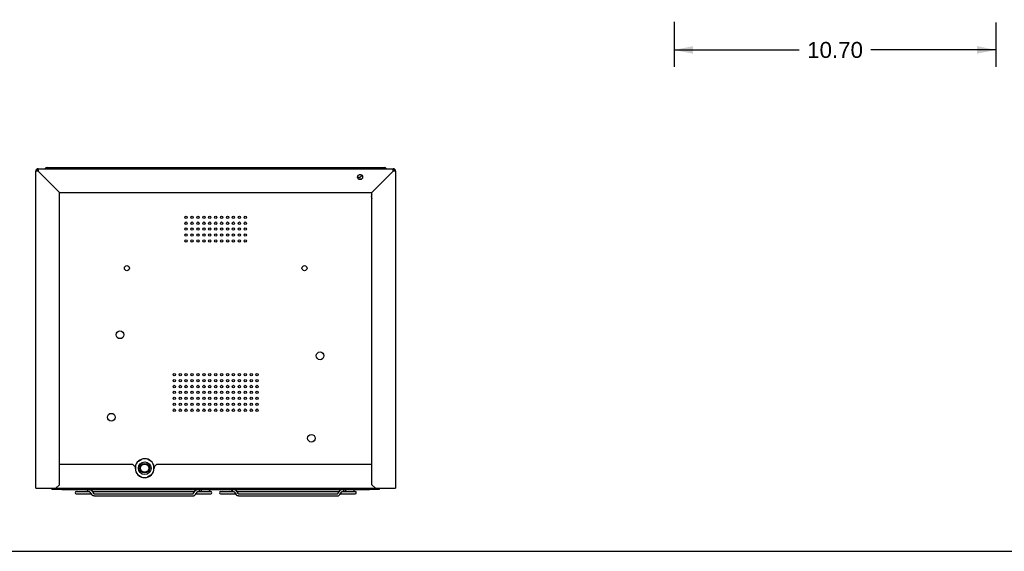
# Model space of a CAD drawing. Header units: inches. Extents: x 0 to 106, y 0 to 69.
# Tile 2 of 8: x 21 to 53, y 0 to 18. Entities that reach past the tile are written whole.
import ezdxf

# ---------------------------------------------------------------- set-up
doc = ezdxf.new("R2010")
doc.units = ezdxf.units.IN
doc.header["$LTSCALE"] = 5.84375
doc.header["$MEASUREMENT"] = 0
doc.layers.get('0').update_dxf_attribs({"linetype": 'CONTINUOUS'})
doc.layers.add('DIMENSIONS', color=7, linetype='CONTINUOUS')
doc.styles.get("Standard").update_dxf_attribs({"font": 'arial.ttf'})
doc.dimstyles.new('DIMSTYLE_2', dxfattribs={"dimtxt": 0.53125, "dimasz": 0.625, "dimexe": 0.09, "dimexo": 0.07, "dimgap": 0.0425, "dimtad": 0, "dimtih": 1, "dimtoh": 1, "dimzin": 4, "dimdsep": 46, "dimtxsty": 'Standard', "dimblk": '_FILLED', "dimblk1": '_FILLED', "dimblk2": '_FILLED', "dimcen": 0.09, "dimazin": 1, "dimtfac": 1, "dimtdec": 3, "dimtofl": 0, "dimtmove": 0, "dimatfit": 3, "dimldrblk": '_FILLED', "dimfxl": 0, "dimtolj": 1, "dimtzin": 4, "dimarcsym": 0})

# ---------------------------------------------------------------- blocks, each defined once
blk = doc.blocks.new('_FILLED')
at = {"color": 0, "linetype": 'ByBlock'}
blk.add_solid([(0, 0), (-1, 0.2), (-1, -0.2)], dxfattribs=at)
blk = doc.blocks.new('*D2')
at = {"layer": 'DIMENSIONS', "color": 2, "linetype": 'Continuous'}
for p, q in [((42.498, 17.614), (42.498, 16.116)), ((53.199, 17.592), (53.199, 16.116)), ((42.498, 16.679), (46.655, 16.679)), ((53.199, 16.679), (49.043, 16.679))]:
    blk.add_line(p, q, dxfattribs=at)
at = {"layer": 'DIMENSIONS', "color": 2, "linetype": 'Continuous', "xscale": 0.625, "yscale": 0.625, "zscale": 0.625, "rotation": 180}
blk.add_blockref('_FILLED', (42.498, 16.679), dxfattribs=at)
at = {"layer": 'DIMENSIONS', "color": 2, "linetype": 'Continuous', "xscale": 0.625, "yscale": 0.625, "zscale": 0.625}
blk.add_blockref('_FILLED', (53.199, 16.679), dxfattribs=at)
at = {"layer": 'DIMENSIONS', "color": 2, "linetype": 'Continuous', "insert": (47.849, 16.944), "char_height": 0.5312, "width": 1.85641, "attachment_point": 2, "line_spacing_factor": 0.9}
blk.add_mtext('10.70', dxfattribs=at)

msp = doc.modelspace()

# ---------------------------------------------------------------- linework, layer by layer
at = {"color": 7, "linetype": 'Continuous'}
for p, q in [((21.2645, 2.0963), (21.2645, 12.6475)), ((21.3432, 12.6475), (21.2645, 12.6475)), ((21.3432, 12.7262), (21.3432, 12.6475)), ((21.3432, 12.7262), (33.1542, 12.7262)), ((21.3432, 12.6475), (22.0519, 11.9388)), ((21.6385, 12.7656), (32.859, 12.7656)), ((23.5086, 12.7262), (23.5086, 12.7656)), ((24.0991, 12.7656), (24.0991, 12.7262)), ((30.3983, 12.7262), (30.3983, 12.7656)), ((30.9889, 12.7656), (30.9889, 12.7262)), ((31.9672, 12.4506), (32.0519, 12.4506)), ((32.0222, 12.5294), (32.0815, 12.5294)), ((32.1113, 12.5101), (32.0519, 12.4506)), ((33.1542, 12.6475), (32.4456, 11.9388)), ((33.1542, 12.6475), (33.1542, 12.7262)), ((33.233, 12.6475), (33.1542, 12.6475)), ((33.233, 12.6475), (33.233, 2.0963)), ((31.992, 12.3916), (32.1117, 12.3916)), ((22.0519, 2.2144), (22.0519, 11.9388)), ((22.0519, 11.9388), (32.4456, 11.9388)), ((32.4456, 2.2144), (32.4456, 11.9388)), ((24.677, 2.9999), (24.7882, 3.0641)), ((25.096, 2.9999), (24.9848, 3.0641)), ((24.4928, 2.8837), (22.0519, 2.8837)), ((24.4928, 2.8837), (24.5716, 2.805)), ((24.5716, 2.805), (24.5716, 2.7656)), ((24.5788, 2.8297), (24.5788, 2.7018)), ((25.1942, 2.7016), (25.1942, 2.8297)), ((25.2015, 2.805), (25.2802, 2.8837)), ((25.2015, 2.805), (25.2015, 2.7656)), ((32.4456, 2.8837), (25.2802, 2.8837)), ((24.6773, 2.5311), (24.7877, 2.4674)), ((25.0953, 2.5308), (24.9848, 2.4671)), ((21.2645, 2.0963), (33.233, 2.0963)), ((21.7958, 2.0648), (21.7958, 2.0963)), ((21.7958, 2.0648), (22.2686, 2.0648)), ((21.914, 2.0648), (21.914, 2.0963)), ((22.0519, 2.2144), (21.9338, 2.0963)), ((22.1306, 2.0569), (22.1306, 2.0648)), ((22.1306, 2.0569), (32.3668, 2.0569)), ((22.1504, 2.0648), (22.1504, 2.0963)), ((22.2686, 2.0648), (22.2686, 2.0963)), ((22.6031, 2.0569), (22.6031, 2.0963)), ((22.607, 1.9862), (23.0451, 1.9862)), ((22.9785, 2.0908), (22.9771, 2.0766)), ((23.2527, 2.0766), (22.9771, 2.0766)), ((22.9771, 2.0766), (22.9771, 2.0727)), ((22.9771, 2.0727), (23.2527, 2.0727)), ((23.0467, 2.0908), (23.0478, 2.0963)), ((23.0658, 1.9717), (23.1222, 1.8896)), ((23.1242, 2.0119), (23.1806, 1.9297)), ((23.1418, 1.9862), (26.5525, 1.9862)), ((23.2513, 2.0908), (23.2527, 2.0766)), ((23.2527, 2.0766), (23.2527, 2.0727)), ((26.5137, 1.9297), (26.5701, 2.0119)), ((26.5721, 1.8896), (26.6285, 1.9717)), ((26.6492, 1.9862), (27.0873, 1.9862)), ((27.4101, 1.9862), (27.8482, 1.9862)), ((27.7029, 2.0908), (27.7015, 2.0766)), ((27.9771, 2.0766), (27.7015, 2.0766)), ((27.7015, 2.0766), (27.7015, 2.0727)), ((27.7015, 2.0727), (27.9771, 2.0727)), ((27.7711, 2.0908), (27.7722, 2.0963)), ((27.8689, 1.9717), (27.9254, 1.8896)), ((27.9274, 2.0119), (27.9838, 1.9297)), ((27.945, 1.9862), (31.3556, 1.9862)), ((27.9757, 2.0908), (27.9771, 2.0766)), ((27.9771, 2.0766), (27.9771, 2.0727)), ((31.3168, 1.9297), (31.3733, 2.0119)), ((31.3752, 1.8896), (31.4317, 1.9717)), ((31.4524, 1.9862), (31.8905, 1.9862)), ((31.8944, 2.0569), (31.8944, 2.0963)), ((32.2289, 2.0648), (32.2289, 2.0963)), ((32.2289, 2.0648), (32.7017, 2.0648)), ((32.3471, 2.0648), (32.3471, 2.0963)), ((32.3668, 2.0569), (32.3668, 2.0648)), ((32.5637, 2.0963), (32.4456, 2.2144)), ((32.5835, 2.0648), (32.5835, 2.0963)), ((32.7017, 2.0648), (32.7017, 2.0963)), ((22.607, 1.9153), (23.1045, 1.9153)), ((23.1303, 1.8791), (23.1222, 1.8896)), ((23.2, 1.9153), (26.4943, 1.9153)), ((23.2014, 1.8443), (26.493, 1.8443)), ((26.564, 1.8791), (26.5721, 1.8896)), ((26.5898, 1.9153), (27.0873, 1.9153)), ((27.4101, 1.9153), (27.9077, 1.9153)), ((27.9334, 1.8791), (27.9254, 1.8896)), ((28.0032, 1.9153), (31.2974, 1.9153)), ((28.0045, 1.8443), (31.2961, 1.8443)), ((31.3672, 1.8791), (31.3752, 1.8896)), ((31.3929, 1.9153), (31.8905, 1.9153)), ((0, 0), (106.25, 0))]:
    msp.add_line(p, q, dxfattribs=at)
for points in [[(21.6123, 12.7262), (21.6139, 12.7306), (21.6188, 12.7425), (21.6237, 12.7523), (21.6286, 12.7596), (21.6336, 12.7641), (21.6385, 12.7656)], [(32.859, 12.7656), (32.8639, 12.7641), (32.8688, 12.7596), (32.8737, 12.7523), (32.8786, 12.7425), (32.8836, 12.7306), (32.8852, 12.7262)], [(22.9882, 2.0216), (22.9878, 2.0155), (22.9867, 2.0095), (22.9848, 2.0039), (22.9823, 1.9989), (22.9792, 1.9945), (22.9757, 1.991), (22.9717, 1.9884), (22.9675, 1.9868), (22.9631, 1.9862)], [(22.9643, 2.0569), (22.9675, 2.0565), (22.9717, 2.0549), (22.9757, 2.0523), (22.9792, 2.0488), (22.9823, 2.0444), (22.9848, 2.0394), (22.9867, 2.0338), (22.9878, 2.0278), (22.9882, 2.0216)], [(23.0658, 1.9717), (23.0622, 1.9764), (23.0585, 1.9801), (23.0548, 1.9829), (23.0513, 1.9848), (23.048, 1.9859), (23.0451, 1.9862)], [(23.1242, 2.0119), (23.1161, 2.0223), (23.1073, 2.0315), (23.0979, 2.0393), (23.0878, 2.0457), (23.0775, 2.0507), (23.0668, 2.0543), (23.056, 2.0564), (23.0473, 2.0569)], [(26.57, 2.012), (26.5781, 2.0225), (26.5869, 2.0317), (26.5964, 2.0395), (26.6064, 2.0459), (26.6167, 2.0509), (26.6274, 2.0544)], [(26.6275, 2.0543), (26.6383, 2.0564), (26.647, 2.0569)], [(26.6285, 1.9717), (26.6321, 1.9764), (26.6358, 1.9801), (26.6395, 1.9829), (26.643, 1.9848), (26.6463, 1.9859), (26.6492, 1.9862)], [(26.7061, 2.0216), (26.7065, 2.0278), (26.7076, 2.0338), (26.7095, 2.0394), (26.712, 2.0444), (26.7151, 2.0488), (26.7186, 2.0523), (26.7226, 2.0549), (26.7268, 2.0565), (26.73, 2.0569)], [(26.7312, 1.9862), (26.7268, 1.9868), (26.7226, 1.9884), (26.7186, 1.991), (26.7151, 1.9945), (26.712, 1.9989), (26.7095, 2.0039), (26.7076, 2.0095), (26.7065, 2.0155), (26.7061, 2.0216)], [(26.7953, 2.0569), (26.7906, 2.0565), (26.7844, 2.0548), (26.7787, 2.0521), (26.7736, 2.0483), (26.7692, 2.0437), (26.7657, 2.0384), (26.7632, 2.0326), (26.7618, 2.0264), (26.7615, 2.0216)], [(26.7615, 2.0216), (26.7618, 2.0164), (26.7633, 2.0103), (26.7658, 2.0046), (26.7694, 1.9994), (26.7737, 1.9948), (26.7789, 1.9911), (26.7845, 1.9884), (26.7906, 1.9868), (26.7969, 1.9862)], [(27.0134, 1.9862), (27.0197, 1.9868), (27.0258, 1.9884), (27.0315, 1.9911), (27.0366, 1.9948), (27.041, 1.9994), (27.0445, 2.0046), (27.047, 2.0103), (27.0485, 2.0164), (27.0489, 2.0216)], [(27.0489, 2.0216), (27.0485, 2.0264), (27.0471, 2.0326), (27.0446, 2.0384), (27.0411, 2.0437), (27.0367, 2.0483), (27.0316, 2.0521), (27.0259, 2.0548), (27.0198, 2.0565), (27.015, 2.0569)], [(27.7913, 2.0216), (27.791, 2.0155), (27.7898, 2.0095), (27.788, 2.0039), (27.7855, 1.9989), (27.7824, 1.9945), (27.7788, 1.991), (27.7749, 1.9884), (27.7706, 1.9868), (27.7663, 1.9862)], [(27.7674, 2.0569), (27.7706, 2.0565), (27.7749, 2.0549), (27.7788, 2.0523), (27.7824, 2.0488), (27.7855, 2.0444), (27.788, 2.0394), (27.7898, 2.0338), (27.791, 2.0278), (27.7913, 2.0216)], [(27.8689, 1.9717), (27.8654, 1.9764), (27.8617, 1.9801), (27.858, 1.9829), (27.8545, 1.9848), (27.8512, 1.9859), (27.8482, 1.9862)], [(27.9274, 2.0119), (27.9193, 2.0223), (27.9105, 2.0315), (27.901, 2.0393), (27.891, 2.0457), (27.8806, 2.0507), (27.87, 2.0543), (27.8591, 2.0564), (27.8504, 2.0569)], [(31.3732, 2.012), (31.3812, 2.0225), (31.39, 2.0317), (31.3995, 2.0395), (31.4095, 2.0459), (31.4199, 2.0509), (31.4305, 2.0544)], [(31.4306, 2.0543), (31.4415, 2.0564), (31.4502, 2.0569)], [(31.4317, 1.9717), (31.4352, 1.9764), (31.4389, 1.9801), (31.4426, 1.9829), (31.4462, 1.9848), (31.4494, 1.9859), (31.4524, 1.9862)], [(31.5093, 2.0216), (31.5096, 2.0278), (31.5108, 2.0338), (31.5126, 2.0394), (31.5151, 2.0444), (31.5182, 2.0488), (31.5218, 2.0523), (31.5257, 2.0549), (31.53, 2.0565), (31.5332, 2.0569)], [(31.5343, 1.9862), (31.53, 1.9868), (31.5257, 1.9884), (31.5218, 1.991), (31.5182, 1.9945), (31.5151, 1.9989), (31.5126, 2.0039), (31.5108, 2.0095), (31.5096, 2.0155), (31.5093, 2.0216)], [(31.5985, 2.0569), (31.5937, 2.0565), (31.5876, 2.0548), (31.5819, 2.0521), (31.5767, 2.0483), (31.5723, 2.0437), (31.5688, 2.0384), (31.5663, 2.0326), (31.5649, 2.0264), (31.5646, 2.0216)], [(31.5646, 2.0216), (31.565, 2.0164), (31.5665, 2.0103), (31.569, 2.0046), (31.5725, 1.9994), (31.5769, 1.9948), (31.582, 1.9911), (31.5877, 1.9884), (31.5938, 1.9868), (31.6, 1.9862)], [(31.8166, 1.9862), (31.8228, 1.9868), (31.8289, 1.9884), (31.8346, 1.9911), (31.8397, 1.9948), (31.8441, 1.9994), (31.8476, 2.0046), (31.8502, 2.0103), (31.8516, 2.0164), (31.852, 2.0216)], [(31.852, 2.0216), (31.8517, 2.0264), (31.8503, 2.0326), (31.8478, 2.0384), (31.8443, 2.0437), (31.8399, 2.0483), (31.8348, 2.0521), (31.829, 2.0548), (31.8229, 2.0565), (31.8182, 2.0569)], [(23.2014, 1.8443), (23.1905, 1.845), (23.1797, 1.8471), (23.169, 1.8507), (23.1587, 1.8556), (23.1486, 1.8621), (23.1391, 1.8699), (23.1303, 1.8791)], [(23.2014, 1.9152), (23.1984, 1.9155), (23.1951, 1.9166), (23.1916, 1.9185), (23.1879, 1.9213), (23.1842, 1.9251), (23.1806, 1.9297)], [(26.493, 1.9152), (26.4959, 1.9155), (26.4992, 1.9166), (26.5027, 1.9185), (26.5064, 1.9213), (26.5101, 1.9251), (26.5137, 1.9297)], [(26.493, 1.8443), (26.5038, 1.845), (26.5146, 1.8471), (26.5253, 1.8507), (26.5357, 1.8556), (26.5457, 1.8621), (26.5552, 1.8699), (26.564, 1.8791)], [(28.0045, 1.8443), (27.9937, 1.845), (27.9829, 1.8471), (27.9722, 1.8507), (27.9618, 1.8556), (27.9518, 1.8621), (27.9423, 1.8699), (27.9334, 1.8791)], [(28.0045, 1.9152), (28.0015, 1.9155), (27.9983, 1.9166), (27.9947, 1.9185), (27.991, 1.9213), (27.9873, 1.9251), (27.9838, 1.9297)], [(31.2961, 1.9152), (31.2991, 1.9155), (31.3023, 1.9166), (31.3059, 1.9185), (31.3096, 1.9213), (31.3133, 1.9251), (31.3168, 1.9297)], [(31.2961, 1.8443), (31.3069, 1.845), (31.3177, 1.8471), (31.3284, 1.8507), (31.3388, 1.8556), (31.3488, 1.8621), (31.3584, 1.8699), (31.3672, 1.8791)]]:
    msp.add_lwpolyline(points, dxfattribs=at)
for centre, radius in [((32.0519, 12.4506), 0.0846), ((26.2645, 11.1121), 0.0394), ((26.4613, 11.1121), 0.0394), ((26.6582, 11.1121), 0.0394), ((26.855, 11.1121), 0.0394), ((27.0519, 11.1121), 0.0394), ((27.2487, 11.1121), 0.0394), ((27.4456, 11.1121), 0.0394), ((27.6424, 11.1121), 0.0394), ((27.8393, 11.1121), 0.0394), ((28.0361, 11.1121), 0.0394), ((28.233, 11.1121), 0.0394), ((26.2645, 10.9152), 0.0394), ((26.4613, 10.9152), 0.0394), ((26.6582, 10.9152), 0.0394), ((26.855, 10.9152), 0.0394), ((27.0519, 10.9152), 0.0394), ((27.2487, 10.9152), 0.0394), ((27.4456, 10.9152), 0.0394), ((27.6424, 10.9152), 0.0394), ((27.8393, 10.9152), 0.0394), ((28.0361, 10.9152), 0.0394), ((28.233, 10.9152), 0.0394), ((26.2645, 10.7184), 0.0394), ((26.2645, 10.5215), 0.0394), ((26.4613, 10.7184), 0.0394), ((26.4613, 10.5215), 0.0394), ((26.6582, 10.7184), 0.0394), ((26.6582, 10.5215), 0.0394), ((26.855, 10.7184), 0.0394), ((26.855, 10.5215), 0.0394), ((27.0519, 10.7184), 0.0394), ((27.0519, 10.5215), 0.0394), ((27.2487, 10.7184), 0.0394), ((27.2487, 10.5215), 0.0394), ((27.4456, 10.7184), 0.0394), ((27.4456, 10.5215), 0.0394), ((27.6424, 10.7184), 0.0394), ((27.6424, 10.5215), 0.0394), ((27.8393, 10.7184), 0.0394), ((27.8393, 10.5215), 0.0394), ((28.0361, 10.7184), 0.0394), ((28.0361, 10.5215), 0.0394), ((28.233, 10.7184), 0.0394), ((28.233, 10.5215), 0.0394), ((26.2645, 10.3247), 0.0394), ((26.4613, 10.3247), 0.0394), ((26.6582, 10.3247), 0.0394), ((26.855, 10.3247), 0.0394), ((27.0519, 10.3247), 0.0394), ((27.2487, 10.3247), 0.0394), ((27.4456, 10.3247), 0.0394), ((27.6424, 10.3247), 0.0394), ((27.8393, 10.3247), 0.0394), ((28.0361, 10.3247), 0.0394), ((28.233, 10.3247), 0.0394), ((24.296, 9.4191), 0.0846), ((30.2015, 9.4191), 0.0846), ((24.0646, 7.2023), 0.128), ((30.7209, 6.5027), 0.128), ((25.8708, 5.8758), 0.0394), ((26.0676, 5.8758), 0.0394), ((26.2645, 5.8758), 0.0394), ((26.4613, 5.8758), 0.0394), ((26.6582, 5.8758), 0.0394), ((26.855, 5.8758), 0.0394), ((27.0519, 5.8758), 0.0394), ((27.2487, 5.8758), 0.0394), ((27.4456, 5.8758), 0.0394), ((27.6424, 5.8758), 0.0394), ((27.8393, 5.8758), 0.0394), ((28.0361, 5.8758), 0.0394), ((28.233, 5.8758), 0.0394), ((28.4298, 5.8758), 0.0394), ((28.6267, 5.8758), 0.0394), ((25.8708, 5.679), 0.0394), ((26.0676, 5.679), 0.0394), ((26.2645, 5.679), 0.0394), ((26.4613, 5.679), 0.0394), ((26.6582, 5.679), 0.0394), ((26.855, 5.679), 0.0394), ((27.0519, 5.679), 0.0394), ((27.2487, 5.679), 0.0394), ((27.4456, 5.679), 0.0394), ((27.6424, 5.679), 0.0394), ((27.8393, 5.679), 0.0394), ((28.0361, 5.679), 0.0394), ((28.233, 5.679), 0.0394), ((28.4298, 5.679), 0.0394), ((28.6267, 5.679), 0.0394), ((25.8708, 5.4821), 0.0394), ((25.8708, 5.2853), 0.0394), ((26.0676, 5.4821), 0.0394), ((26.0676, 5.2853), 0.0394), ((26.2645, 5.4821), 0.0394), ((26.2645, 5.2853), 0.0394), ((26.4613, 5.4821), 0.0394), ((26.4613, 5.2853), 0.0394), ((26.6582, 5.4821), 0.0394), ((26.6582, 5.2853), 0.0394), ((26.855, 5.4821), 0.0394), ((26.855, 5.2853), 0.0394), ((27.0519, 5.4821), 0.0394), ((27.0519, 5.2853), 0.0394), ((27.2487, 5.4821), 0.0394), ((27.2487, 5.2853), 0.0394), ((27.4456, 5.4821), 0.0394), ((27.4456, 5.2853), 0.0394), ((27.6424, 5.4821), 0.0394), ((27.6424, 5.2853), 0.0394), ((27.8393, 5.4821), 0.0394), ((27.8393, 5.2853), 0.0394), ((28.0361, 5.4821), 0.0394), ((28.0361, 5.2853), 0.0394), ((28.233, 5.4821), 0.0394), ((28.233, 5.2853), 0.0394), ((28.4298, 5.4821), 0.0394), ((28.4298, 5.2853), 0.0394), ((28.6267, 5.4821), 0.0394), ((28.6267, 5.2853), 0.0394), ((25.8708, 5.0884), 0.0394), ((25.8708, 4.8916), 0.0394), ((26.0676, 5.0884), 0.0394), ((26.0676, 4.8916), 0.0394), ((26.2645, 5.0884), 0.0394), ((26.2645, 4.8916), 0.0394), ((26.4613, 5.0884), 0.0394), ((26.4613, 4.8916), 0.0394), ((26.6582, 5.0884), 0.0394), ((26.6582, 4.8916), 0.0394), ((26.855, 5.0884), 0.0394), ((26.855, 4.8916), 0.0394), ((27.0519, 5.0884), 0.0394), ((27.0519, 4.8916), 0.0394), ((27.2487, 5.0884), 0.0394), ((27.2487, 4.8916), 0.0394), ((27.4456, 5.0884), 0.0394), ((27.4456, 4.8916), 0.0394), ((27.6424, 5.0884), 0.0394), ((27.6424, 4.8916), 0.0394), ((27.8393, 5.0884), 0.0394), ((27.8393, 4.8916), 0.0394), ((28.0361, 5.0884), 0.0394), ((28.0361, 4.8916), 0.0394), ((28.233, 5.0884), 0.0394), ((28.233, 4.8916), 0.0394), ((28.4298, 5.0884), 0.0394), ((28.4298, 4.8916), 0.0394), ((28.6267, 5.0884), 0.0394), ((28.6267, 4.8916), 0.0394), ((23.7766, 4.4615), 0.128), ((25.8708, 4.6947), 0.0394), ((26.0676, 4.6947), 0.0394), ((26.2645, 4.6947), 0.0394), ((26.4613, 4.6947), 0.0394), ((26.6582, 4.6947), 0.0394), ((26.855, 4.6947), 0.0394), ((27.0519, 4.6947), 0.0394), ((27.2487, 4.6947), 0.0394), ((27.4456, 4.6947), 0.0394), ((27.6424, 4.6947), 0.0394), ((27.8393, 4.6947), 0.0394), ((28.0361, 4.6947), 0.0394), ((28.233, 4.6947), 0.0394), ((28.4298, 4.6947), 0.0394), ((28.6267, 4.6947), 0.0394), ((30.4328, 3.7619), 0.128), ((24.8865, 2.7656), 0.2106), ((24.8865, 2.7656), 0.1575), ((24.8865, 2.7656), 0.1423), ((24.8865, 2.7656), 0.1378)]:
    msp.add_circle(centre, radius, dxfattribs=at)
for centre, radius, start, end in [((21.3432, 12.6475), 0.0787, 90, 180), ((21.3432, 12.6475), 0.0394, 90, 171.54175), ((21.422, 12.5688), 0.1181, 131.93527, 138.06464), ((21.6385, 12.6869), 0.0787, 90, 149.86602), ((32.859, 12.6869), 0.0787, 30.13395, 90), ((33.1542, 12.6475), 0.0787, 0, 90), ((33.0755, 12.5688), 0.1181, 41.93527, 48.06464), ((33.1542, 12.6475), 0.0394, 0, 81.54175), ((32.5046, 11.801), 0.0846, 134.28117, 225.68489), ((24.8865, 2.7656), 0.315, 7.58503, 172.84414), ((24.8865, 2.7656), 0.315, 180, 360), ((22.607, 1.9508), 0.0354, 90, 270), ((22.6772, 2.0216), 0.0354, 92.63522, 180), ((22.8937, 2.0216), 0.0354, 0, 87.36478), ((27.0873, 1.9508), 0.0354, 270, 90), ((27.4101, 1.9508), 0.0354, 90, 270), ((27.4803, 2.0216), 0.0354, 92.63522, 180), ((27.6969, 2.0216), 0.0354, 0, 87.36478), ((31.8905, 1.9508), 0.0354, 270, 90)]:
    msp.add_arc(centre, radius, start, end, dxfattribs=at)

# ---------------------------------------------------------------- dimensions: what is measured, and where the dimension line sits
at = {"layer": 'DIMENSIONS', "color": 2, "linetype": 'Continuous'}
dim = msp.add_linear_dim(base=(53.1992, 16.6787), p1=(42.4984, 17.6845), p2=(53.1992, 17.6621), dimstyle='DIMSTYLE_2', dxfattribs=at)
dim.commit()
dim.dimension.update_dxf_attribs({"geometry": '*D2', "text_midpoint": (47.8714, 16.6757), "dimtype": 160})

doc.saveas('drawing.dxf')
